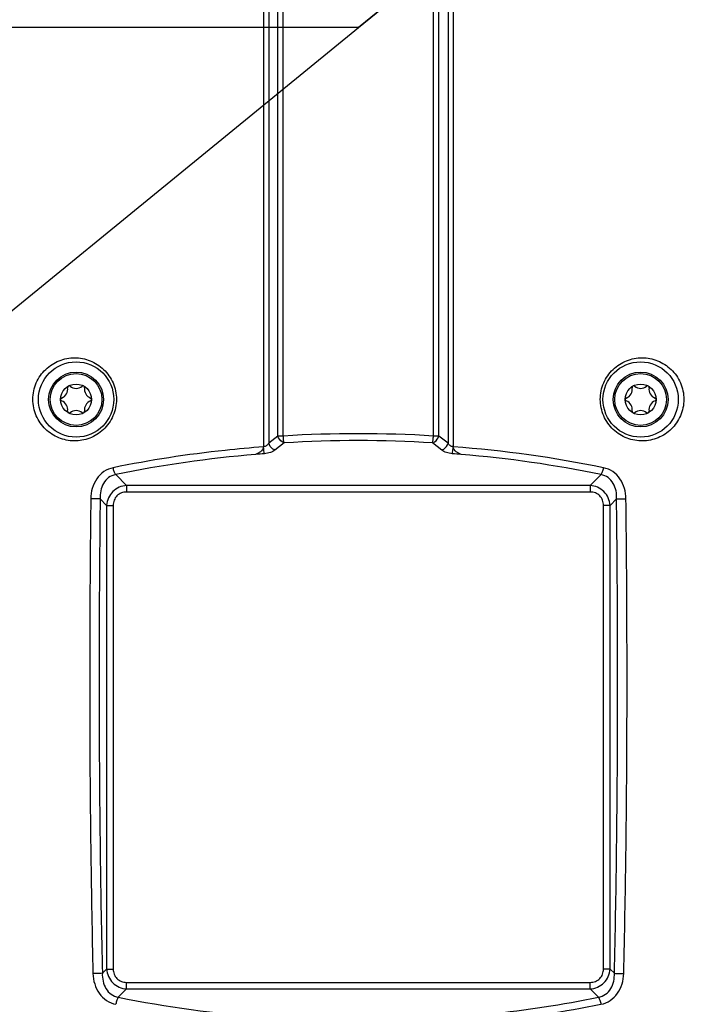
# Model space of a CAD drawing. Header units: millimetres. Extents: x 0 to 420, y 0 to 297.
# Tile 72 of 82: x 278 to 304, y 184 to 221. Entities that reach past the tile are written whole.
import ezdxf

# ---------------------------------------------------------------- set-up
doc = ezdxf.new("R2010")
doc.units = ezdxf.units.MM
doc.header["$LTSCALE"] = 23.1
doc.linetypes.add('DASHED', pattern=[0.2, 0.1, -0.1])
doc.layers.get('0').update_dxf_attribs({"linetype": 'CONTINUOUS'})
doc.layers.add('DIM_PILOTEES', color=7, linetype='CONTINUOUS')
doc.styles.get("Standard").update_dxf_attribs({"font": 'txt', "width": 0.7})
doc.styles.add('TEXTSTYLE_4', font='txt')
doc.dimstyles.new('DIMSTYLE_3', dxfattribs={"dimtxt": 2.5, "dimasz": 3.5, "dimexe": 2, "dimexo": 0, "dimtad": 1, "dimdec": 1, "dimlfac": 3.333333, "dimdsep": 46, "dimtxsty": 'Standard', "dimblk": '_FILLED', "dimblk1": '_FILLED', "dimblk2": '_FILLED', "dimcen": 0.09, "dimazin": 2, "dimtp": 0.5, "dimtm": 0.5, "dimtfac": 1, "dimtdec": 1, "dimtofl": 0, "dimtmove": 0, "dimatfit": 3, "dimldrblk": '_FILLED', "dimfxl": 0, "dimtolj": 1, "dimarcsym": 0})
doc.dimstyles.new('DIMSTYLE_7', dxfattribs={"dimtxt": 2.5, "dimasz": 3.5, "dimexe": 2, "dimexo": 0, "dimtad": 1, "dimdec": 1, "dimlfac": 3.333333, "dimdsep": 46, "dimtxsty": 'Standard', "dimblk": '_FILLED', "dimblk1": '_FILLED', "dimblk2": '_FILLED', "dimcen": 0.09, "dimazin": 2, "dimtp": 0.5, "dimtm": 0.5, "dimtfac": 1, "dimtdec": 1, "dimtmove": 0, "dimatfit": 2, "dimldrblk": '_FILLED', "dimfxl": 0, "dimtolj": 1, "dimarcsym": 0})

# ---------------------------------------------------------------- blocks, each defined once
blk = doc.blocks.new('_FILLED')
at = {"color": 0, "linetype": 'ByBlock'}
blk.add_solid([(0, 0), (-1, 0.143), (-1, -0.143)], dxfattribs=at)
blk = doc.blocks.new('*D8')
at = {"layer": 'DIM_PILOTEES', "color": 2, "linetype": 'Continuous'}
for p, q in [((258.263, 221.257), (258.263, 273.069)), ((323.907, 221.257), (323.907, 273.069)), ((258.263, 271.069), (291.085, 271.069)), ((323.907, 271.069), (291.085, 271.069))]:
    blk.add_line(p, q, dxfattribs=at)
at = {"layer": 'DIM_PILOTEES', "color": 2, "linetype": 'Continuous', "xscale": 3.5, "yscale": 3.5, "zscale": 3.5, "rotation": 180}
blk.add_blockref('_FILLED', (258.263, 271.069), dxfattribs=at)
at = {"layer": 'DIM_PILOTEES', "color": 2, "linetype": 'Continuous', "xscale": 3.5, "yscale": 3.5, "zscale": 3.5}
blk.add_blockref('_FILLED', (323.907, 271.069), dxfattribs=at)
at = {"layer": 'DIM_PILOTEES', "color": 2, "linetype": 'Continuous', "insert": (291.085, 274.194), "char_height": 2.5, "width": 13.125, "attachment_point": 2, "line_spacing_factor": 0.9}
blk.add_mtext('{\\ftxt;\\W0.0001;\\H0.0001;\\~}{\\ftxt;\\W3.5;\\H2.5; }{\\ftxt;\\W0.0001;\\H0.0001;\\~}', dxfattribs=at)
blk = doc.blocks.new('*D12')
at = {"layer": 'DIM_PILOTEES', "color": 2, "linetype": 'Continuous'}
for p, q in [((291.085, 220.958), (348.772, 268.03)), ((328.439, 251.439), (291.085, 220.958)), ((253.731, 190.478), (291.085, 220.958))]:
    blk.add_line(p, q, dxfattribs=at)
at = {"layer": 'DIM_PILOTEES', "color": 2, "linetype": 'Continuous', "xscale": 3.5, "yscale": 3.5, "zscale": 3.5}
for p, rotation in [((328.439, 251.439), 39.2136501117), ((253.731, 190.478), 219.2136501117)]:
    blk.add_blockref('_FILLED', p, dxfattribs=dict(at, rotation=rotation))
at = {"layer": 'DIM_PILOTEES', "color": 2, "linetype": 'Continuous', "insert": (337.573, 262.925), "char_height": 2.5, "width": 17.85714, "attachment_point": 1, "rotation": 39.2137, "line_spacing_factor": 0.9, "style": 'TEXTSTYLE_4'}
blk.add_mtext('{\\ftxt;\\W0.0001;\\H0.0001;\\~}{\\ftxt;\\W1.3333333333;\\H2.5; }{\\ftxt;\\W0.0001;\\H0.0001;\\~}{\\ftxt;\\W0.0001;\\H0.0001;\\~}{\\ftxt;\\W3.4285714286;\\H2.5; }{\\ftxt;\\W0.0001;\\H0.0001;\\~}', dxfattribs=at)
blk = doc.blocks.new('*D14')
at = {"layer": 'DIM_PILOTEES', "color": 2, "linetype": 'Continuous'}
for p, q in [((291.085, 220.958), (236.883, 220.958)), ((238.883, 220.958), (238.883, 170.802)), ((238.883, 120.646), (238.883, 170.802)), ((307.678, 120.646), (236.883, 120.646))]:
    blk.add_line(p, q, dxfattribs=at)
at = {"layer": 'DIM_PILOTEES', "color": 2, "linetype": 'Continuous', "xscale": 3.5, "yscale": 3.5, "zscale": 3.5}
for p, rotation in [((238.883, 220.958), 90), ((238.883, 120.646), 270)]:
    blk.add_blockref('_FILLED', p, dxfattribs=dict(at, rotation=rotation))
at = {"layer": 'DIM_PILOTEES', "color": 2, "linetype": 'Continuous', "insert": (235.758, 163.276), "char_height": 2.5, "width": 13.39286, "attachment_point": 2, "rotation": 90, "line_spacing_factor": 0.9}
blk.add_mtext('{\\ftxt;\\W0.0001;\\H0.0001;\\~}{\\ftxt;\\W3.5714285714;\\H2.5; }{\\ftxt;\\W0.0001;\\H0.0001;\\~}', dxfattribs=at)

msp = doc.modelspace()

# ---------------------------------------------------------------- linework, layer by layer
at = {"color": 7, "linetype": 'Continuous'}
for p, q in [((287.4555, 233.046), (287.4555, 204.9173)), ((294.7148, 233.046), (294.7147, 204.9173)), ((287.6547, 232.4241), (287.6547, 205.0523)), ((294.5156, 232.4241), (294.5156, 205.0523)), ((288.0066, 205.3282), (288.0066, 231.6566)), ((288.2125, 205.3317), (288.2125, 231.6143)), ((293.9577, 205.3317), (293.9577, 231.6143)), ((294.1637, 205.3282), (294.1637, 231.6566)), ((288.0066, 205.3282), (287.6547, 205.0523)), ((294.5156, 205.0523), (294.1637, 205.3282)), ((288.2428, 205.0679), (287.8909, 204.7923)), ((294.2793, 204.7923), (293.9275, 205.0679)), ((282.2165, 203.4403), (281.8001, 203.8566)), ((299.9537, 203.4403), (300.3701, 203.8566)), ((282.2165, 203.4403), (282.2165, 203.1858)), ((299.9537, 203.4403), (282.2165, 203.4403)), ((299.9537, 203.4403), (299.9537, 203.1858)), ((299.9537, 203.1858), (282.2165, 203.1858)), ((281.4533, 202.677), (281.2057, 202.9245)), ((281.4533, 202.677), (281.4533, 184.9398)), ((281.4533, 202.677), (281.7077, 202.677)), ((281.7077, 202.677), (281.7077, 184.9398)), ((300.4626, 184.9398), (300.4626, 202.677)), ((300.717, 202.677), (300.4626, 202.677)), ((300.717, 202.677), (300.9645, 202.9245)), ((300.717, 184.9398), (300.717, 202.677)), ((281.4533, 184.9398), (281.2896, 184.7761)), ((281.4533, 184.9398), (281.7077, 184.9398)), ((300.717, 184.9398), (300.4626, 184.9398)), ((300.717, 184.9398), (300.8806, 184.7761)), ((282.2165, 184.1765), (282.2165, 184.431)), ((282.2165, 184.431), (299.9537, 184.431)), ((299.9537, 184.1765), (299.9537, 184.431)), ((282.2165, 184.1765), (281.8997, 183.8597)), ((282.2165, 184.1765), (299.9537, 184.1765)), ((299.9537, 184.1765), (300.2706, 183.8597))]:
    msp.add_line(p, q, dxfattribs=at)
for centre, radius in [((280.2851, 206.7294), 1.44), ((301.8851, 206.7294), 1.44), ((280.2851, 206.7294), 1.05), ((280.2851, 206.7294), 0.99), ((301.8851, 206.7294), 1.05), ((301.8851, 206.7294), 0.99), ((280.2851, 206.7294), 0.591), ((301.8851, 206.7294), 0.591)]:
    msp.add_circle(centre, radius, dxfattribs=at)
at = {"color": 7, "linetype": 'DASHED'}
msp.add_arc((291.0851, 220.9584), 48.212, 287.07976, 252.92024, dxfattribs=at)
at = {"color": 7, "linetype": 'Continuous'}
for centre, radius, start, end in [((279.6059, 207.1216), 0.3598, 290.59426, 9.40574), ((280.0192, 207.19), 0.0591, 126.88954, 189.40574), ((280.0192, 207.19), 0.0591, 50.59426, 111.2608), ((280.2851, 207.5137), 0.3598, 230.59426, 309.40574), ((280.5511, 207.19), 0.0591, 68.60369, 129.40574), ((280.5511, 207.19), 0.0591, 350.56029, 53.32352), ((280.9644, 207.1216), 0.3598, 170.59984, 249.40574), ((301.2059, 207.1216), 0.3598, 290.59426, 9.40574), ((301.6192, 207.19), 0.0591, 126.88954, 189.40574), ((301.6192, 207.19), 0.0591, 50.59426, 111.2608), ((301.8851, 207.5137), 0.3598, 230.59426, 309.40574), ((302.1511, 207.19), 0.0591, 68.60369, 129.40574), ((302.1511, 207.19), 0.0591, 350.56029, 53.32352), ((302.5644, 207.1216), 0.3598, 170.59984, 249.40574), ((279.7532, 206.7294), 0.0591, 110.59426, 249.40574), ((279.6059, 206.3372), 0.3598, 350.59426, 69.40574), ((280.9644, 206.3372), 0.3598, 110.59426, 189.40016), ((280.817, 206.7294), 0.0591, 290.59426, 69.40574), ((301.3532, 206.7294), 0.0591, 110.59426, 249.40574), ((301.2059, 206.3372), 0.3598, 350.59426, 69.40574), ((302.5644, 206.3372), 0.3598, 110.59426, 189.40016), ((302.417, 206.7294), 0.0591, 290.59426, 69.40574), ((280.0192, 206.2688), 0.0591, 170.59426, 233.21454), ((280.0192, 206.2688), 0.0591, 248.60369, 309.40574), ((280.2851, 205.9451), 0.3598, 50.59426, 129.40574), ((280.5511, 206.2688), 0.0591, 230.59426, 291.2608), ((280.5511, 206.2688), 0.0591, 306.8843, 9.43971), ((301.6192, 206.2688), 0.0591, 170.59426, 233.21454), ((301.6192, 206.2688), 0.0591, 248.60369, 309.40574), ((301.8851, 205.9451), 0.3598, 50.59426, 129.40574), ((302.1511, 206.2688), 0.0591, 230.59426, 291.2608), ((302.1511, 206.2688), 0.0591, 306.8843, 9.43971), ((291.0851, 158.6004), 46.8195, 86.48243, 93.51752), ((291.0851, 159.2461), 45.9098, 86.45045, 93.5495), ((291.3373, 159.4772), 45.5654, 78.44321, 85.74914), ((290.912, 159.5109), 45.2722, 94.76019, 101.61109), ((291.1506, 156.7923), 48.0012, 94.37061, 94.77474), ((291.3471, 160.8858), 43.8947, 85.20637, 85.64841), ((291.3496, 160.1454), 44.6323, 78.33977, 85.28902), ((290.836, 228.3206), 45.35, 258.6354, 265.77201)]:
    msp.add_arc(centre, radius, start, end, dxfattribs=at)
for points, knots in [([(278.6316, 206.7344), (278.6316, 206.8425), (278.6538, 207.0589), (278.7519, 207.3679), (278.9085, 207.648), (279.18, 207.9647), (279.6197, 208.2474), (280.1286, 208.3443), (280.5316, 208.3064), (280.9245, 208.1927), (281.371, 207.9066), (281.7394, 207.3776), (281.8279, 206.9486), (281.8279, 206.7346)], [0, 0, 0, 0, 0.0650656, 0.1298045, 0.1937712, 0.2567517, 0.3794204, 0.5001136, 0.5607242, 0.6216977, 0.7449512, 0.8712408, 1, 1, 1, 1]), ([(300.3423, 206.7346), (300.3423, 206.9486), (300.4308, 207.3775), (300.7992, 207.9066), (301.2457, 208.1927), (301.6386, 208.3064), (302.0416, 208.3443), (302.5505, 208.2474), (302.9902, 207.9647), (303.2617, 207.648), (303.4183, 207.368), (303.5164, 207.059), (303.5387, 206.8426), (303.5387, 206.7344)], [0, 0, 0, 0, 0.1287488, 0.2550428, 0.3783003, 0.4392754, 0.499887, 0.6205795, 0.7432448, 0.806222, 0.8701849, 0.9349184, 1, 1, 1, 1]), ([(281.8279, 206.7346), (281.8279, 206.5194), (281.7381, 206.0868), (281.3636, 205.5541), (280.9096, 205.269), (280.5122, 205.1591), (280.1086, 205.1261), (279.6038, 205.2286), (279.1708, 205.5127), (278.9045, 205.8272), (278.7506, 206.1045), (278.6537, 206.4113), (278.6316, 206.6265), (278.6316, 206.7344)], [0, 0, 0, 0, 0.1294725, 0.2572461, 0.3818601, 0.4432455, 0.5040167, 0.6242432, 0.7455645, 0.8076991, 0.8708842, 0.9350805, 1, 1, 1, 1]), ([(303.5387, 206.7344), (303.5387, 206.6265), (303.5166, 206.4113), (303.4197, 206.1045), (303.2658, 205.8272), (302.9994, 205.5127), (302.5664, 205.2286), (302.0616, 205.1261), (301.6579, 205.1591), (301.2606, 205.269), (300.8066, 205.5541), (300.4321, 206.0868), (300.3424, 206.5194), (300.3423, 206.7346)], [0, 0, 0, 0, 0.0649198, 0.1291172, 0.192305, 0.2544421, 0.3757666, 0.495993, 0.5567629, 0.6181465, 0.7427567, 0.8705269, 1, 1, 1, 1]), ([(288.2125, 205.3317), (288.1928, 205.3317), (288.1242, 205.3312), (288.0555, 205.3301), (288.0066, 205.3282)], [0, 0, 0, 0, 0.2868569, 1, 1, 1, 1]), ([(288.2428, 205.0679), (288.2156, 205.0776), (288.1095, 205.1342), (288.0315, 205.241), (288.0066, 205.3282)], [0, 0, 0, 0, 0.2412863, 1, 1, 1, 1]), ([(288.2428, 205.0679), (288.2346, 205.1051), (288.2229, 205.1931), (288.2155, 205.2814), (288.2125, 205.3317)], [0, 0, 0, 0, 0.43025, 1, 1, 1, 1]), ([(293.9275, 205.0679), (293.9357, 205.1051), (293.9473, 205.1931), (293.9547, 205.2814), (293.9577, 205.3317)], [0, 0, 0, 0, 0.4302497, 1, 1, 1, 1]), ([(293.9275, 205.0679), (293.9546, 205.0776), (294.0607, 205.1342), (294.1388, 205.241), (294.1637, 205.3282)], [0, 0, 0, 0, 0.2412858, 1, 1, 1, 1]), ([(294.1637, 205.3282), (294.1498, 205.3287), (294.0811, 205.3309), (294.0124, 205.3316), (293.9577, 205.3317)], [0, 0, 0, 0, 0.2028562, 1, 1, 1, 1]), ([(287.4555, 204.9173), (286.9655, 204.8802), (285.0373, 204.7043), (283.1197, 204.4091), (281.7044, 204.1189)], [0, 0, 0, 0, 0.2537901, 1, 1, 1, 1]), ([(287.4555, 204.9173), (287.4511, 204.8435), (287.3701, 204.7461), (287.2509, 204.6698), (287.1871, 204.6398), (287.155, 204.6269)], [0, 0, 0, 0, 0.5140075, 0.7598104, 1, 1, 1, 1]), ([(287.6547, 205.0523), (287.6333, 205.0197), (287.5768, 204.9576), (287.498, 204.9236), (287.4555, 204.9173)], [0, 0, 0, 0, 0.4763978, 1, 1, 1, 1]), ([(287.4925, 204.6539), (287.4824, 204.6908), (287.4682, 204.7787), (287.4591, 204.8669), (287.4555, 204.9173)], [0, 0, 0, 0, 0.4309873, 1, 1, 1, 1]), ([(287.8909, 204.7923), (287.8637, 204.802), (287.7576, 204.8585), (287.6796, 204.9652), (287.6547, 205.0523)], [0, 0, 0, 0, 0.2412911, 1, 1, 1, 1]), ([(294.2793, 204.7923), (294.3065, 204.802), (294.4126, 204.8585), (294.4906, 204.9652), (294.5156, 205.0523)], [0, 0, 0, 0, 0.2412912, 1, 1, 1, 1]), ([(294.7147, 204.9173), (294.6723, 204.9236), (294.5934, 204.9576), (294.537, 205.0196), (294.5156, 205.0523)], [0, 0, 0, 0, 0.5235683, 1, 1, 1, 1]), ([(294.6776, 204.6539), (294.6877, 204.6908), (294.702, 204.7787), (294.7111, 204.8669), (294.7147, 204.9173)], [0, 0, 0, 0, 0.4309922, 1, 1, 1, 1]), ([(295.0152, 204.6269), (294.9831, 204.6398), (294.9193, 204.6698), (294.8, 204.7461), (294.7197, 204.8435), (294.7147, 204.9173)], [0, 0, 0, 0, 0.2401739, 0.4859604, 1, 1, 1, 1]), ([(287.8909, 204.7923), (287.8398, 204.7522), (287.7104, 204.6872), (287.5694, 204.6598), (287.4925, 204.6539)], [0, 0, 0, 0, 0.4568661, 1, 1, 1, 1]), ([(294.6776, 204.6539), (294.6007, 204.6598), (294.4598, 204.6872), (294.3304, 204.7523), (294.2793, 204.7923)], [0, 0, 0, 0, 0.5430994, 1, 1, 1, 1]), ([(281.7044, 204.1189), (281.579, 204.0932), (281.3337, 203.9881), (281.0551, 203.7007), (280.8865, 203.3336), (280.8485, 203.0653), (280.8469, 202.9312)], [0, 0, 0, 0, 0.243584, 0.4918256, 0.7447465, 1, 1, 1, 1]), ([(281.8001, 203.8566), (281.7034, 203.8388), (281.5143, 203.7567), (281.3159, 203.5223), (281.2129, 203.2324), (281.2002, 203.0268), (281.2057, 202.9245)], [0, 0, 0, 0, 0.2452963, 0.4927341, 0.7446147, 1, 1, 1, 1]), ([(281.8001, 203.8566), (281.7756, 203.89), (281.7372, 203.977), (281.7135, 204.0676), (281.7044, 204.1189)], [0, 0, 0, 0, 0.4427331, 1, 1, 1, 1]), ([(300.3701, 203.8566), (300.3947, 203.89), (300.433, 203.977), (300.4567, 204.0676), (300.4658, 204.1189)], [0, 0, 0, 0, 0.442733, 1, 1, 1, 1]), ([(300.9645, 202.9245), (300.97, 203.0268), (300.9574, 203.2324), (300.8544, 203.5223), (300.656, 203.7567), (300.4669, 203.8388), (300.3701, 203.8566)], [0, 0, 0, 0, 0.2553779, 0.5072479, 0.7546838, 1, 1, 1, 1]), ([(301.3234, 202.9312), (301.3218, 203.0653), (301.2838, 203.3336), (301.1152, 203.7007), (300.8366, 203.988), (300.5913, 204.0932), (300.4658, 204.1189)], [0, 0, 0, 0, 0.255246, 0.5081572, 0.7563984, 1, 1, 1, 1]), ([(282.2165, 203.4403), (282.1192, 203.4326), (281.925, 203.3855), (281.6768, 203.2167), (281.508, 202.9686), (281.4609, 202.7743), (281.4533, 202.677)], [0, 0, 0, 0, 0.2495679, 0.4999725, 0.7503895, 1, 1, 1, 1]), ([(300.717, 202.677), (300.7093, 202.7743), (300.6622, 202.9685), (300.4935, 203.2167), (300.2453, 203.3855), (300.051, 203.4326), (299.9537, 203.4403)], [0, 0, 0, 0, 0.2495679, 0.4999725, 0.7503895, 1, 1, 1, 1]), ([(282.2165, 203.1858), (282.1495, 203.1858), (282.014, 203.165), (281.8379, 203.0556), (281.7285, 202.8795), (281.7077, 202.744), (281.7077, 202.677)], [0, 0, 0, 0, 0.2502863, 0.4999682, 0.7496665, 1, 1, 1, 1]), ([(300.4626, 202.677), (300.4626, 202.744), (300.4418, 202.8795), (300.3324, 203.0556), (300.1563, 203.165), (300.0207, 203.1858), (299.9537, 203.1858)], [0, 0, 0, 0, 0.2502863, 0.4999682, 0.7496665, 1, 1, 1, 1]), ([(280.8469, 202.9312), (280.8103, 199.9029), (280.7839, 193.8463), (280.8592, 187.79), (280.9316, 184.763)], [0, 0, 0, 0, 0.5000564, 1, 1, 1, 1]), ([(281.2057, 202.9245), (281.1831, 202.9255), (281.0635, 202.9291), (280.9438, 202.9307), (280.8469, 202.9312)], [0, 0, 0, 0, 0.1896789, 1, 1, 1, 1]), ([(281.2057, 202.9245), (281.1696, 199.8995), (281.1434, 193.8496), (281.2179, 187.7998), (281.2896, 184.7761)], [0, 0, 0, 0, 0.5000566, 1, 1, 1, 1]), ([(300.8806, 184.7761), (300.9523, 187.7998), (301.0268, 193.8496), (301.0006, 199.8995), (300.9645, 202.9245)], [0, 0, 0, 0, 0.4999433, 1, 1, 1, 1]), ([(300.9645, 202.9245), (300.9872, 202.9255), (301.1068, 202.9291), (301.2264, 202.9307), (301.3234, 202.9312)], [0, 0, 0, 0, 0.1896789, 1, 1, 1, 1]), ([(301.2386, 184.763), (301.311, 187.79), (301.3864, 193.8463), (301.3599, 199.9029), (301.3234, 202.9312)], [0, 0, 0, 0, 0.4999435, 1, 1, 1, 1]), ([(281.2896, 184.7761), (281.2373, 184.7717), (281.1179, 184.7667), (280.9985, 184.7637), (280.9316, 184.763)], [0, 0, 0, 0, 0.4394427, 1, 1, 1, 1]), ([(280.9316, 184.763), (280.9348, 184.6295), (280.9765, 184.3627), (281.1512, 183.9997), (281.434, 183.7179), (281.6796, 183.6155), (281.805, 183.5904)], [0, 0, 0, 0, 0.2547487, 0.5076117, 0.7561266, 1, 1, 1, 1]), ([(281.2896, 184.7761), (281.2855, 184.6744), (281.3016, 184.4701), (281.4109, 184.184), (281.6141, 183.9557), (281.8032, 183.8768), (281.8997, 183.8597)], [0, 0, 0, 0, 0.2549624, 0.5068161, 0.7545319, 1, 1, 1, 1]), ([(281.4533, 184.9398), (281.4609, 184.8425), (281.508, 184.6483), (281.6768, 184.4001), (281.9249, 184.2313), (282.1192, 184.1842), (282.2165, 184.1765)], [0, 0, 0, 0, 0.2495679, 0.4999725, 0.7503895, 1, 1, 1, 1]), ([(281.7077, 184.9398), (281.7077, 184.8728), (281.7285, 184.7373), (281.8379, 184.5612), (282.014, 184.4518), (282.1495, 184.431), (282.2165, 184.431)], [0, 0, 0, 0, 0.2502863, 0.4999682, 0.7496665, 1, 1, 1, 1]), ([(299.9537, 184.431), (300.0207, 184.431), (300.1562, 184.4518), (300.3323, 184.5612), (300.4417, 184.7373), (300.4626, 184.8728), (300.4626, 184.9398)], [0, 0, 0, 0, 0.2502863, 0.4999682, 0.7496665, 1, 1, 1, 1]), ([(299.9537, 184.1765), (300.051, 184.1842), (300.2453, 184.2313), (300.4934, 184.4001), (300.6622, 184.6482), (300.7093, 184.8425), (300.717, 184.9398)], [0, 0, 0, 0, 0.2495679, 0.4999725, 0.7503895, 1, 1, 1, 1]), ([(300.2706, 183.8597), (300.367, 183.8768), (300.5561, 183.9557), (300.7594, 184.184), (300.8686, 184.4701), (300.8847, 184.6744), (300.8806, 184.7761)], [0, 0, 0, 0, 0.2454475, 0.4931646, 0.7450277, 1, 1, 1, 1]), ([(300.3653, 183.5904), (300.4906, 183.6155), (300.7362, 183.7179), (301.019, 183.9997), (301.1937, 184.3627), (301.2354, 184.6295), (301.2386, 184.763)], [0, 0, 0, 0, 0.243855, 0.4923699, 0.7452412, 1, 1, 1, 1]), ([(300.8806, 184.7761), (300.9329, 184.7717), (301.0523, 184.7667), (301.1717, 184.7637), (301.2386, 184.763)], [0, 0, 0, 0, 0.4394427, 1, 1, 1, 1]), ([(281.8997, 183.8597), (281.875, 183.8253), (281.837, 183.7358), (281.8137, 183.643), (281.805, 183.5904)], [0, 0, 0, 0, 0.4425336, 1, 1, 1, 1]), ([(294.6777, 183.094), (295.1537, 183.1298), (297.0285, 183.2993), (298.8933, 183.5821), (300.2706, 183.8597)], [0, 0, 0, 0, 0.2535965, 1, 1, 1, 1]), ([(300.2706, 183.8597), (300.2952, 183.8253), (300.3332, 183.7358), (300.3565, 183.643), (300.3653, 183.5904)], [0, 0, 0, 0, 0.4425336, 1, 1, 1, 1]), ([(294.7148, 182.8229), (295.1956, 182.8588), (297.0896, 183.0287), (298.9735, 183.3122), (300.3653, 183.5904)], [0, 0, 0, 0, 0.2535992, 1, 1, 1, 1])]:
    msp.add_open_spline(points, degree=3, knots=knots, dxfattribs=at)

# ---------------------------------------------------------------- dimensions: what is measured, and where the dimension line sits
at = {"layer": 'DIM_PILOTEES', "color": 2, "linetype": 'Continuous'}
dim = msp.add_diameter_dim_2p(p1=(328.4395, 251.4387), p2=(253.7307, 190.4781), text='{\\ftxt;\\W0.0001;\\H0.0001;\\~}{\\ftxt;\\W1.3333333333;\\H2.5; }{\\ftxt;\\W0.0001;\\H0.0001;\\~}{\\ftxt;\\W0.0001;\\H0.0001;\\~}{\\ftxt;\\W3.4285714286;\\H2.5; }{\\ftxt;\\W0.0001;\\H0.0001;\\~}', dimstyle='DIMSTYLE_7', override={"dimpost": '<>'}, dxfattribs=at)
dim.commit()
dim.dimension.update_dxf_attribs({"geometry": '*D12', "text_midpoint": (341.7363, 263.0952), "dimtype": 163})
dim = msp.add_linear_dim(base=(323.907, 271.0693), p1=(258.2633, 221.2574), p2=(323.907, 221.2574), text='{\\ftxt;\\W0.0001;\\H0.0001;\\~}{\\ftxt;\\W3.5;\\H2.5; }{\\ftxt;\\W0.0001;\\H0.0001;\\~}', dimstyle='DIMSTYLE_3', dxfattribs=at)
dim.commit()
dim.dimension.update_dxf_attribs({"geometry": '*D8', "text_midpoint": (290.728, 271.0693), "dimtype": 160})
dim = msp.add_linear_dim(base=(238.8826, 220.9584), p1=(307.6783, 120.6462), p2=(291.0851, 220.9584), angle=90, text='{\\ftxt;\\W0.0001;\\H0.0001;\\~}{\\ftxt;\\W3.5714285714;\\H2.5; }{\\ftxt;\\W0.0001;\\H0.0001;\\~}', dimstyle='DIMSTYLE_3', dxfattribs=at)
dim.commit()
dim.dimension.update_dxf_attribs({"geometry": '*D14', "text_midpoint": (238.8826, 162.9186), "dimtype": 160})

doc.saveas('drawing.dxf')
